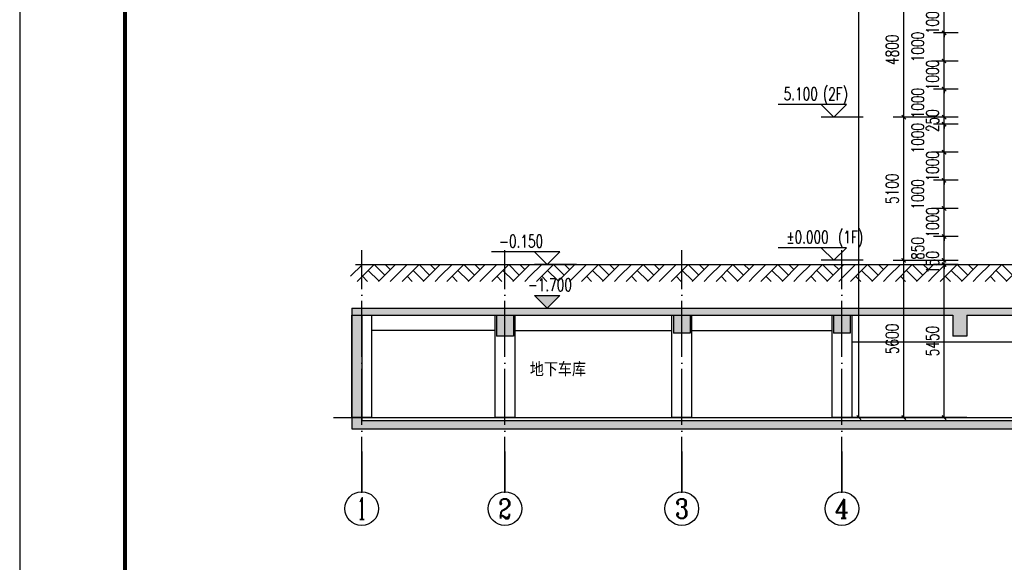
# Model space of a CAD drawing. Header units: millimetres. Extents: x 500457 to 783861, y -293374 to -162131.
# Tile 2 of 116: x 500457 to 535522, y -241108 to -221779. Entities that reach past the tile are written whole.
import ezdxf
from ezdxf.enums import TextEntityAlignment as Align

# ---------------------------------------------------------------- set-up
doc = ezdxf.new("R2010")
doc.units = ezdxf.units.MM
doc.header["$LTSCALE"] = 1000
doc.linetypes.add('DOTE', pattern=[2.42, 2, -0.2, 0.02, -0.2])
for name, color, linetype in [('A-SECT-SURF', 6, 'Continuous'), ('A-看线', 115, 'Continuous'), ('AXIS', 3, 'Continuous'), ('AXIS_TEXT', 7, 'Continuous'), ('DIM_ELEV', 3, 'Continuous'), ('DOTE', 1, 'DOTE'), ('PUB_DIM', 3, 'Continuous'), ('PUB_HATCH', 8, 'Continuous'), ('PUB_TEXT', 7, 'Continuous'), ('PUB_TITLE', 4, 'Continuous'), ('WALL', 255, 'Continuous'), ('剖面楼板线', 2, 'Continuous')]:
    doc.layers.add(name, color=color, linetype=linetype)
doc.styles.add('_TCH_AXIS', font='COMPLEX', dxfattribs={"bigfont": 'GBCBIG'})
doc.styles.add('_TCH_DIM', font='SIMPLEX', dxfattribs={"bigfont": 'GBCBIG'})
doc.styles.add('_TCH_DIM_T3', font='SIMPLEX', dxfattribs={"width": 0.705882, "bigfont": 'GBCBIG'})
doc.styles.add('COMPLEX', font='COMPLEX')
doc.styles.add('TSSD_Norm', font='tssdeng.shx', dxfattribs={"bigfont": 'hztxt.shx'})
doc.dimstyles.new('_TCH_ARCH&&150', dxfattribs={"dimtxt": 446.25, "dimasz": 150, "dimexe": 375, "dimexo": 450, "dimgap": 189.375, "dimtad": 1, "dimdec": 0, "dimzin": 0, "dimdsep": 46, "dimtxsty": '_TCH_DIM_T3', "dimblk": 'ARCHTICK', "dimcen": 0.09, "dimclrt": 7, "dimazin": 2, "dimtfac": 1, "dimtdec": 0, "dimtix": 1, "dimtmove": 2, "dimatfit": 3, "dimfxl": 1, "dimtolj": 1, "dimtzin": 0, "dimarcsym": 0})

# ---------------------------------------------------------------- blocks, each defined once
blk = doc.blocks.new('A$C3da97e60')
at = {"layer": 'PUB_TITLE'}
blk.add_lwpolyline([(-157435, 0), (0, 0), (0, 89100), (-157435, 89100)], close=True, dxfattribs=at)
at = {"layer": 'PUB_TITLE', "const_width": 150}
blk.add_lwpolyline([(-153685, 1500), (-1500, 1500), (-1500, 87600), (-153685, 87600)], close=True, dxfattribs=at)
blk = doc.blocks.new('_ArchTick')
at = {"color": 0, "linetype": 'ByBlock', "const_width": 0.3}
blk.add_lwpolyline([(-0.5, -0.5), (0.5, 0.5)], dxfattribs=at)
blk = doc.blocks.new('*D336')
at = {"layer": 'Defpoints', "color": 0, "transparency": 16777216}
for p in [(533377, -230501), (534324, -230501), (534324, -235951)]:
    blk.add_point(p, dxfattribs=at)
at = {"layer": 'PUB_DIM', "color": 0, "lineweight": -2, "transparency": 16777216}
for p, q in [((533874, -230501), (533002, -230501)), ((533377, -235951), (533377, -230501)), ((533874, -235951), (533002, -235951))]:
    blk.add_line(p, q, dxfattribs=at)
at = {"layer": 'PUB_DIM', "color": 0, "lineweight": -2, "transparency": 16777216, "xscale": 150, "yscale": 150, "zscale": 150}
for p, rotation in [((533377, -230501), 90), ((533377, -235951), 270)]:
    blk.add_blockref('_ArchTick', p, dxfattribs=dict(at, rotation=rotation))
at = {"layer": 'PUB_DIM', "color": 7, "transparency": 16777216, "insert": (532964, -233226), "char_height": 446.2, "attachment_point": 5, "rotation": 90, "style": '_TCH_DIM_T3'}
blk.add_mtext('\\A1;5450', dxfattribs=at)
blk = doc.blocks.new('*D337')
at = {"layer": 'Defpoints', "color": 0, "transparency": 16777216}
for p in [(533377, -230351), (534324, -230351), (534324, -230501)]:
    blk.add_point(p, dxfattribs=at)
at = {"layer": 'PUB_DIM', "color": 0, "lineweight": -2, "transparency": 16777216}
for p, q in [((533874, -230351), (533002, -230351)), ((533377, -230351), (533377, -230201)), ((533377, -230501), (533377, -230351)), ((533874, -230501), (533002, -230501)), ((533377, -230501), (533377, -230651))]:
    blk.add_line(p, q, dxfattribs=at)
at = {"layer": 'PUB_DIM', "color": 0, "lineweight": -2, "transparency": 16777216, "xscale": 150, "yscale": 150, "zscale": 150}
for p, rotation in [((533377, -230351), 270), ((533377, -230501), 90)]:
    blk.add_blockref('_ArchTick', p, dxfattribs=dict(at, rotation=rotation))
at = {"layer": 'PUB_DIM', "color": 7, "transparency": 16777216, "insert": (532964, -230426), "char_height": 446.2, "attachment_point": 5, "rotation": 90, "style": '_TCH_DIM_T3'}
blk.add_mtext('\\A1;150', dxfattribs=at)
blk = doc.blocks.new('*D338')
at = {"layer": 'Defpoints', "color": 0, "transparency": 16777216}
for p in [(533377, -229501), (534324, -229501), (534324, -230351)]:
    blk.add_point(p, dxfattribs=at)
at = {"layer": 'PUB_DIM', "color": 0, "lineweight": -2, "transparency": 16777216}
for p, q in [((533874, -229501), (533002, -229501)), ((533377, -230351), (533377, -229501)), ((533874, -230351), (533002, -230351))]:
    blk.add_line(p, q, dxfattribs=at)
at = {"layer": 'PUB_DIM', "color": 0, "lineweight": -2, "transparency": 16777216, "xscale": 150, "yscale": 150, "zscale": 150}
for p, rotation in [((533377, -229501), 90), ((533377, -230351), 270)]:
    blk.add_blockref('_ArchTick', p, dxfattribs=dict(at, rotation=rotation))
at = {"layer": 'PUB_DIM', "color": 7, "transparency": 16777216, "insert": (532439, -229926), "char_height": 446.2, "attachment_point": 5, "rotation": 90, "style": '_TCH_DIM_T3'}
blk.add_mtext('\\A1;850', dxfattribs=at)
blk = doc.blocks.new('*D339')
at = {"layer": 'Defpoints', "color": 0, "transparency": 16777216}
for p in [(533377, -228501), (534324, -228501), (534324, -229501)]:
    blk.add_point(p, dxfattribs=at)
at = {"layer": 'PUB_DIM', "color": 0, "lineweight": -2, "transparency": 16777216}
for p, q in [((533874, -228501), (533002, -228501)), ((533377, -228501), (533377, -228351)), ((533377, -229501), (533377, -228501)), ((533874, -229501), (533002, -229501)), ((533377, -229501), (533377, -229651))]:
    blk.add_line(p, q, dxfattribs=at)
at = {"layer": 'PUB_DIM', "color": 0, "lineweight": -2, "transparency": 16777216, "xscale": 150, "yscale": 150, "zscale": 150}
for p, rotation in [((533377, -228501), 270), ((533377, -229501), 90)]:
    blk.add_blockref('_ArchTick', p, dxfattribs=dict(at, rotation=rotation))
at = {"layer": 'PUB_DIM', "color": 7, "transparency": 16777216, "insert": (532964, -229001), "char_height": 446.2, "attachment_point": 5, "rotation": 90, "style": '_TCH_DIM_T3'}
blk.add_mtext('\\A1;1000', dxfattribs=at)
blk = doc.blocks.new('*D340')
at = {"layer": 'Defpoints', "color": 0, "transparency": 16777216}
for p in [(533377, -227501), (534324, -227501), (534324, -228501)]:
    blk.add_point(p, dxfattribs=at)
at = {"layer": 'PUB_DIM', "color": 0, "lineweight": -2, "transparency": 16777216}
for p, q in [((533874, -227501), (533002, -227501)), ((533377, -228501), (533377, -227501)), ((533874, -228501), (533002, -228501))]:
    blk.add_line(p, q, dxfattribs=at)
at = {"layer": 'PUB_DIM', "color": 0, "lineweight": -2, "transparency": 16777216, "xscale": 150, "yscale": 150, "zscale": 150}
for p, rotation in [((533377, -227501), 90), ((533377, -228501), 270)]:
    blk.add_blockref('_ArchTick', p, dxfattribs=dict(at, rotation=rotation))
at = {"layer": 'PUB_DIM', "color": 7, "transparency": 16777216, "insert": (532439, -228001), "char_height": 446.2, "attachment_point": 5, "rotation": 90, "style": '_TCH_DIM_T3'}
blk.add_mtext('\\A1;1000', dxfattribs=at)
blk = doc.blocks.new('*D341')
at = {"layer": 'Defpoints', "color": 0, "transparency": 16777216}
for p in [(533377, -226501), (534324, -226501), (534324, -227501)]:
    blk.add_point(p, dxfattribs=at)
at = {"layer": 'PUB_DIM', "color": 0, "lineweight": -2, "transparency": 16777216}
for p, q in [((533874, -226501), (533002, -226501)), ((533377, -226501), (533377, -226351)), ((533377, -227501), (533377, -226501)), ((533874, -227501), (533002, -227501)), ((533377, -227501), (533377, -227651))]:
    blk.add_line(p, q, dxfattribs=at)
at = {"layer": 'PUB_DIM', "color": 0, "lineweight": -2, "transparency": 16777216, "xscale": 150, "yscale": 150, "zscale": 150}
for p, rotation in [((533377, -226501), 270), ((533377, -227501), 90)]:
    blk.add_blockref('_ArchTick', p, dxfattribs=dict(at, rotation=rotation))
at = {"layer": 'PUB_DIM', "color": 7, "transparency": 16777216, "insert": (532964, -227001), "char_height": 446.2, "attachment_point": 5, "rotation": 90, "style": '_TCH_DIM_T3'}
blk.add_mtext('\\A1;1000', dxfattribs=at)
blk = doc.blocks.new('*D342')
at = {"layer": 'Defpoints', "color": 0, "transparency": 16777216}
for p in [(533377, -225501), (534324, -225501), (534324, -226501)]:
    blk.add_point(p, dxfattribs=at)
at = {"layer": 'PUB_DIM', "color": 0, "lineweight": -2, "transparency": 16777216}
for p, q in [((533874, -225501), (533002, -225501)), ((533377, -226501), (533377, -225501)), ((533874, -226501), (533002, -226501))]:
    blk.add_line(p, q, dxfattribs=at)
at = {"layer": 'PUB_DIM', "color": 0, "lineweight": -2, "transparency": 16777216, "xscale": 150, "yscale": 150, "zscale": 150}
for p, rotation in [((533377, -225501), 90), ((533377, -226501), 270)]:
    blk.add_blockref('_ArchTick', p, dxfattribs=dict(at, rotation=rotation))
at = {"layer": 'PUB_DIM', "color": 7, "transparency": 16777216, "insert": (532439, -226001), "char_height": 446.2, "attachment_point": 5, "rotation": 90, "style": '_TCH_DIM_T3'}
blk.add_mtext('\\A1;1000', dxfattribs=at)
blk = doc.blocks.new('*D343')
at = {"layer": 'Defpoints', "color": 0, "transparency": 16777216}
for p in [(533377, -225251), (534324, -225251), (534324, -225501)]:
    blk.add_point(p, dxfattribs=at)
at = {"layer": 'PUB_DIM', "color": 0, "lineweight": -2, "transparency": 16777216}
for p, q in [((533377, -225251), (533377, -225101)), ((533874, -225251), (533002, -225251)), ((533377, -225501), (533377, -225251)), ((533874, -225501), (533002, -225501)), ((533377, -225501), (533377, -225651))]:
    blk.add_line(p, q, dxfattribs=at)
at = {"layer": 'PUB_DIM', "color": 0, "lineweight": -2, "transparency": 16777216, "xscale": 150, "yscale": 150, "zscale": 150}
for p, rotation in [((533377, -225251), 270), ((533377, -225501), 90)]:
    blk.add_blockref('_ArchTick', p, dxfattribs=dict(at, rotation=rotation))
at = {"layer": 'PUB_DIM', "color": 7, "transparency": 16777216, "insert": (532964, -225376), "char_height": 446.2, "attachment_point": 5, "rotation": 90, "style": '_TCH_DIM_T3'}
blk.add_mtext('\\A1;250', dxfattribs=at)
blk = doc.blocks.new('*D344')
at = {"layer": 'Defpoints', "color": 0, "transparency": 16777216}
for p in [(533377, -224251), (534324, -224251), (534324, -225251)]:
    blk.add_point(p, dxfattribs=at)
at = {"layer": 'PUB_DIM', "color": 0, "lineweight": -2, "transparency": 16777216}
for p, q in [((533874, -224251), (533002, -224251)), ((533377, -225251), (533377, -224251)), ((533874, -225251), (533002, -225251))]:
    blk.add_line(p, q, dxfattribs=at)
at = {"layer": 'PUB_DIM', "color": 0, "lineweight": -2, "transparency": 16777216, "xscale": 150, "yscale": 150, "zscale": 150}
for p, rotation in [((533377, -224251), 90), ((533377, -225251), 270)]:
    blk.add_blockref('_ArchTick', p, dxfattribs=dict(at, rotation=rotation))
at = {"layer": 'PUB_DIM', "color": 7, "transparency": 16777216, "insert": (532439, -224751), "char_height": 446.2, "attachment_point": 5, "rotation": 90, "style": '_TCH_DIM_T3'}
blk.add_mtext('\\A1;1000', dxfattribs=at)
blk = doc.blocks.new('*D345')
at = {"layer": 'Defpoints', "color": 0, "transparency": 16777216}
for p in [(533377, -223251), (534324, -223251), (534324, -224251)]:
    blk.add_point(p, dxfattribs=at)
at = {"layer": 'PUB_DIM', "color": 0, "lineweight": -2, "transparency": 16777216}
for p, q in [((533874, -223251), (533002, -223251)), ((533377, -223251), (533377, -223101)), ((533377, -224251), (533377, -223251)), ((533874, -224251), (533002, -224251)), ((533377, -224251), (533377, -224401))]:
    blk.add_line(p, q, dxfattribs=at)
at = {"layer": 'PUB_DIM', "color": 0, "lineweight": -2, "transparency": 16777216, "xscale": 150, "yscale": 150, "zscale": 150}
for p, rotation in [((533377, -223251), 270), ((533377, -224251), 90)]:
    blk.add_blockref('_ArchTick', p, dxfattribs=dict(at, rotation=rotation))
at = {"layer": 'PUB_DIM', "color": 7, "transparency": 16777216, "insert": (532964, -223751), "char_height": 446.2, "attachment_point": 5, "rotation": 90, "style": '_TCH_DIM_T3'}
blk.add_mtext('\\A1;1000', dxfattribs=at)
blk = doc.blocks.new('*D346')
at = {"layer": 'Defpoints', "color": 0, "transparency": 16777216}
for p in [(533377, -222251), (534324, -222251), (534324, -223251)]:
    blk.add_point(p, dxfattribs=at)
at = {"layer": 'PUB_DIM', "color": 0, "lineweight": -2, "transparency": 16777216}
for p, q in [((533874, -222251), (533002, -222251)), ((533377, -223251), (533377, -222251)), ((533874, -223251), (533002, -223251))]:
    blk.add_line(p, q, dxfattribs=at)
at = {"layer": 'PUB_DIM', "color": 0, "lineweight": -2, "transparency": 16777216, "xscale": 150, "yscale": 150, "zscale": 150}
for p, rotation in [((533377, -222251), 90), ((533377, -223251), 270)]:
    blk.add_blockref('_ArchTick', p, dxfattribs=dict(at, rotation=rotation))
at = {"layer": 'PUB_DIM', "color": 7, "transparency": 16777216, "insert": (532439, -222751), "char_height": 446.2, "attachment_point": 5, "rotation": 90, "style": '_TCH_DIM_T3'}
blk.add_mtext('\\A1;1000', dxfattribs=at)
blk = doc.blocks.new('*D347')
at = {"layer": 'Defpoints', "color": 0, "transparency": 16777216}
for p in [(533377, -221251), (534324, -221251), (534324, -222251)]:
    blk.add_point(p, dxfattribs=at)
at = {"layer": 'PUB_DIM', "color": 0, "lineweight": -2, "transparency": 16777216}
for p, q in [((533874, -221251), (533002, -221251)), ((533377, -221251), (533377, -221101)), ((533377, -222251), (533377, -221251)), ((533874, -222251), (533002, -222251)), ((533377, -222251), (533377, -222401))]:
    blk.add_line(p, q, dxfattribs=at)
at = {"layer": 'PUB_DIM', "color": 0, "lineweight": -2, "transparency": 16777216, "xscale": 150, "yscale": 150, "zscale": 150}
for p, rotation in [((533377, -221251), 270), ((533377, -222251), 90)]:
    blk.add_blockref('_ArchTick', p, dxfattribs=dict(at, rotation=rotation))
at = {"layer": 'PUB_DIM', "color": 7, "transparency": 16777216, "insert": (532964, -221751), "char_height": 446.2, "attachment_point": 5, "rotation": 90, "style": '_TCH_DIM_T3'}
blk.add_mtext('\\A1;1000', dxfattribs=at)
blk = doc.blocks.new('*D413')
at = {"layer": 'Defpoints', "color": 0, "transparency": 16777216}
for p in [(530345, -182051), (534640, -182051), (534640, -235951)]:
    blk.add_point(p, dxfattribs=at)
at = {"layer": 'PUB_DIM', "color": 0, "lineweight": -2, "transparency": 16777216}
for p, q in [((534190, -182051), (529970, -182051)), ((530345, -235951), (530345, -182051)), ((534190, -235951), (529970, -235951))]:
    blk.add_line(p, q, dxfattribs=at)
at = {"layer": 'PUB_DIM', "color": 0, "lineweight": -2, "transparency": 16777216, "xscale": 150, "yscale": 150, "zscale": 150}
for p, rotation in [((530345, -182051), 90), ((530345, -235951), 270)]:
    blk.add_blockref('_ArchTick', p, dxfattribs=dict(at, rotation=rotation))
at = {"layer": 'PUB_DIM', "color": 7, "transparency": 16777216, "insert": (529933, -209001), "char_height": 446.2, "attachment_point": 5, "rotation": 90, "style": '_TCH_DIM_T3'}
blk.add_mtext('\\A1;53900', dxfattribs=at)
blk = doc.blocks.new('*D414')
at = {"layer": 'Defpoints', "color": 0, "transparency": 16777216}
for p in [(531941, -230351), (533905, -230351), (533905, -235951)]:
    blk.add_point(p, dxfattribs=at)
at = {"layer": 'PUB_DIM', "color": 0, "lineweight": -2, "transparency": 16777216}
for p, q in [((533455, -230351), (531566, -230351)), ((531941, -235951), (531941, -230351)), ((533455, -235951), (531566, -235951))]:
    blk.add_line(p, q, dxfattribs=at)
at = {"layer": 'PUB_DIM', "color": 0, "lineweight": -2, "transparency": 16777216, "xscale": 150, "yscale": 150, "zscale": 150}
for p, rotation in [((531941, -230351), 90), ((531941, -235951), 270)]:
    blk.add_blockref('_ArchTick', p, dxfattribs=dict(at, rotation=rotation))
at = {"layer": 'PUB_DIM', "color": 7, "transparency": 16777216, "insert": (531529, -233151), "char_height": 446.2, "attachment_point": 5, "rotation": 90, "style": '_TCH_DIM_T3'}
blk.add_mtext('\\A1;5600', dxfattribs=at)
blk = doc.blocks.new('*D415')
at = {"layer": 'Defpoints', "color": 0, "transparency": 16777216}
for p in [(531941, -225251), (533905, -225251), (533905, -230351)]:
    blk.add_point(p, dxfattribs=at)
at = {"layer": 'PUB_DIM', "color": 0, "lineweight": -2, "transparency": 16777216}
for p, q in [((533455, -225251), (531566, -225251)), ((531941, -230351), (531941, -225251)), ((533455, -230351), (531566, -230351))]:
    blk.add_line(p, q, dxfattribs=at)
at = {"layer": 'PUB_DIM', "color": 0, "lineweight": -2, "transparency": 16777216, "xscale": 150, "yscale": 150, "zscale": 150}
for p, rotation in [((531941, -225251), 90), ((531941, -230351), 270)]:
    blk.add_blockref('_ArchTick', p, dxfattribs=dict(at, rotation=rotation))
at = {"layer": 'PUB_DIM', "color": 7, "transparency": 16777216, "insert": (531529, -227801), "char_height": 446.2, "attachment_point": 5, "rotation": 90, "style": '_TCH_DIM_T3'}
blk.add_mtext('\\A1;5100', dxfattribs=at)
blk = doc.blocks.new('*D416')
at = {"layer": 'Defpoints', "color": 0, "transparency": 16777216}
for p in [(531941, -220451), (533905, -220451), (533905, -225251)]:
    blk.add_point(p, dxfattribs=at)
at = {"layer": 'PUB_DIM', "color": 0, "lineweight": -2, "transparency": 16777216}
for p, q in [((533455, -220451), (531566, -220451)), ((531941, -225251), (531941, -220451)), ((533455, -225251), (531566, -225251))]:
    blk.add_line(p, q, dxfattribs=at)
at = {"layer": 'PUB_DIM', "color": 0, "lineweight": -2, "transparency": 16777216, "xscale": 150, "yscale": 150, "zscale": 150}
for p, rotation in [((531941, -220451), 90), ((531941, -225251), 270)]:
    blk.add_blockref('_ArchTick', p, dxfattribs=dict(at, rotation=rotation))
at = {"layer": 'PUB_DIM', "color": 7, "transparency": 16777216, "insert": (531529, -222851), "char_height": 446.2, "attachment_point": 5, "rotation": 90, "style": '_TCH_DIM_T3'}
blk.add_mtext('\\A1;4800', dxfattribs=at)
blk = doc.blocks.new('_AXISO')
blk.add_circle((0, 0), 0.5)
at = {"layer": 'AXIS_TEXT', "style": 'COMPLEX', "width": 1.041667}
blk.add_attdef('A', text='', height=0.56, dxfattribs=at).set_placement((-0.25, -0.28), (0.25, -0.28), align=Align.FIT)
blk = doc.blocks.new('$LinePat$素土夯实')
at = {"color": 0}
for p, q in [((0, -210), (210, 0)), ((120, -300), (420, 0)), ((420, 0), (608, -188)), ((495, -300), (795, 0)), ((615, 0), (705, -90)), ((315, -105), (502, -293)), ((210, -210), (300, -300)), ((705, -300), (795, -210))]:
    blk.add_line(p, q, dxfattribs=at)

msp = doc.modelspace()

# ---------------------------------------------------------------- hatches: boundary and pattern name
at = {"layer": 'DIM_ELEV'}
msp.add_hatch(color=256, dxfattribs=at).paths.add_polyline_path([(519239, -232050.7), (518789, -231600.7), (519689, -231600.7)])
at = {"layer": 'PUB_HATCH'}
for points in [[(512637.4, -232300.7), (512287.4, -232050.7), (512287.4, -236350.7), (512637.4, -236050.7)], [(512287.4, -232050.7), (512637.4, -232300.7), (517437.4, -232300.7), (517737.4, -232217.4), (517737.4, -232050.7)], [(517737.4, -232217.4), (518037.4, -232300.7), (523737.4, -232300.7), (524037.4, -232217.4), (524037.4, -232050.7), (517737.4, -232050.7)], [(524037.4, -232217.4), (524337.4, -232300.7), (529437.4, -232300.7), (529737.4, -232217.4), (529737.4, -232050.7), (524037.4, -232050.7)], [(529737.4, -232217.4), (530037.4, -232300.7), (533687.4, -232300.7), (533937.4, -232217.4), (533937.4, -232050.7), (529737.4, -232050.7)], [(533937.4, -232217.4), (534187.4, -232300.7), (537787.4, -232300.7), (537787.4, -232050.7), (533937.4, -232050.7)], [(517737.4, -232217.4), (517437.4, -232300.7), (517437.4, -233050.7), (518037.4, -233050.7), (518037.4, -232300.7)], [(524037.4, -232217.4), (523737.4, -232300.7), (523737.4, -232950.7), (524337.4, -232950.7), (524337.4, -232300.7)], [(529737.4, -232217.4), (529437.4, -232300.7), (529437.4, -232950.7), (530037.4, -232950.7), (530037.4, -232300.7)], [(533937.4, -232217.4), (533687.4, -232300.7), (533687.4, -233050.7), (534187.4, -233050.7), (534187.4, -232300.7)], [(512637.4, -236050.7), (512287.4, -236350.7), (630939.7, -236350.6), (630939.7, -236050.6)]]:
    msp.add_hatch(color=256, dxfattribs=at).paths.add_polyline_path(points)

# ---------------------------------------------------------------- linework, layer by layer
at = {"layer": 'A-SECT-SURF'}
msp.add_lwpolyline([(512587.4, -235950.7), (630537.4, -235950.7)], dxfattribs=at)
at = {"layer": 'A-看线'}
for points in [[(512287.4, -232300.7), (512987.4, -232300.7), (512987.4, -235950.7), (512287.4, -235950.7)], [(517387.4, -232300.7), (518087.4, -232300.7), (518087.4, -235950.7), (517387.4, -235950.7)], [(523687.4, -232300.7), (524387.4, -232300.7), (524387.4, -235950.7), (523687.4, -235950.7)], [(529387.4, -232300.7), (530087.4, -232300.7), (530087.4, -235950.7), (529387.4, -235950.7)]]:
    msp.add_lwpolyline(points, close=True, dxfattribs=at)
for points in [[(517387.4, -232850.7), (512987.4, -232850.7)], [(518087.4, -232850.7), (523687.4, -232850.7)], [(524387.4, -232850.7), (529387.4, -232850.7)], [(530087.4, -233250.7), (537687.4, -233250.7)]]:
    msp.add_lwpolyline(points, dxfattribs=at)
at = {"layer": 'AXIS'}
for p, q in [((512637.4, -237159.2), (512637.4, -238595.1)), ((517737.4, -237159.2), (517737.4, -238595.1)), ((524037.4, -237159.2), (524037.4, -238595.1)), ((529737.4, -237159.2), (529737.4, -238595.1))]:
    msp.add_line(p, q, dxfattribs=at)
at = {"layer": 'DIM_ELEV'}
for p, q in [((529900.4, -224800.7), (527470.4, -224800.7)), ((529450.4, -225250.7), (529000.4, -224800.7)), ((529450.4, -225250.7), (529900.4, -224800.7)), ((530500.4, -225250.7), (529000.4, -225250.7)), ((529900.4, -229900.7), (527470.4, -229900.7)), ((529450.4, -230350.7), (529000.4, -229900.7)), ((529450.4, -230350.7), (529900.4, -229900.7)), ((519689, -230050.7), (517259, -230050.7)), ((519239, -230500.7), (518789, -230050.7)), ((519239, -230500.7), (519689, -230050.7)), ((530500.4, -230350.7), (529000.4, -230350.7)), ((520289, -230500.7), (518789, -230500.7)), ((519239, -232050.7), (518789, -231600.7)), ((518789, -231600.7), (519689, -231600.7)), ((519239, -232050.7), (519689, -231600.7))]:
    msp.add_line(p, q, dxfattribs=at)
at = {"layer": 'DOTE'}
for p, q in [((512637.4, -238632.6), (512637.4, -229982.8)), ((517737.4, -238632.6), (517737.4, -229982.8)), ((524037.4, -238632.6), (524037.4, -229982.8)), ((529737.4, -238632.6), (529737.4, -229982.8)), ((511637.4, -235950.7), (633025.1, -235950.7))]:
    msp.add_line(p, q, dxfattribs=at)
at = {"layer": 'WALL'}
for p, q in [((512287.4, -232050.7), (512287.4, -236350.7)), ((512287.4, -232050.7), (517737.4, -232050.7)), ((517737.4, -232050.7), (524037.4, -232050.7)), ((524037.4, -232050.7), (529737.4, -232050.7)), ((529737.4, -232050.7), (533937.4, -232050.7)), ((533937.4, -232050.7), (537787.4, -232050.7)), ((512637.4, -232300.7), (512637.4, -236050.7)), ((512637.4, -232300.7), (517437.4, -232300.7)), ((517437.4, -232300.7), (517437.4, -233050.7)), ((518037.4, -232300.7), (518037.4, -233050.7)), ((518037.4, -232300.7), (523737.4, -232300.7)), ((523737.4, -232300.7), (523737.4, -232950.7)), ((524337.4, -232300.7), (524337.4, -232950.7)), ((524337.4, -232300.7), (529437.4, -232300.7)), ((529437.4, -232300.7), (529437.4, -232950.7)), ((530037.4, -232300.7), (530037.4, -232950.7)), ((530037.4, -232300.7), (533687.4, -232300.7)), ((533687.4, -232300.7), (533687.4, -233050.7)), ((534187.4, -232300.7), (534187.4, -233050.7)), ((534187.4, -232300.7), (537787.4, -232300.7)), ((518037.4, -233050.7), (517437.4, -233050.7)), ((524337.4, -232950.7), (523737.4, -232950.7)), ((530037.4, -232950.7), (529437.4, -232950.7)), ((534187.4, -233050.7), (533687.4, -233050.7)), ((512637.4, -236050.7), (630939.7, -236050.6)), ((512287.4, -236350.7), (630939.7, -236350.6))]:
    msp.add_line(p, q, dxfattribs=at)
at = {"layer": '剖面楼板线'}
msp.add_lwpolyline([(512419.8, -230500.7), (537787.4, -230500.9)], dxfattribs=at)

# ---------------------------------------------------------------- block references
at = {"layer": 'AXIS'}
ref = msp.add_blockref('_AXISO', (512637.4, -239195.1), dxfattribs=dict(at, xscale=1200, yscale=1200, zscale=1200))
ref.add_attrib('A', '1', dxfattribs={"layer": 'AXIS_TEXT', "height": 772.1, "style": '_TCH_AXIS'}).set_placement((512472, -239581.2), (512802.9, -239581.2), align=Align.FIT)
ref = msp.add_blockref('_AXISO', (517737.4, -239195.1), dxfattribs=dict(at, xscale=1200, yscale=1200, zscale=1200))
ref.add_attrib('A', '2', dxfattribs={"layer": 'AXIS_TEXT', "height": 698.9, "style": '_TCH_AXIS'}).set_placement((517504.4, -239544.6), (517970.4, -239544.6), align=Align.FIT)
ref = msp.add_blockref('_AXISO', (524037.4, -239195.1), dxfattribs=dict(at, xscale=1200, yscale=1200, zscale=1200))
ref.add_attrib('A', '3', dxfattribs={"layer": 'AXIS_TEXT', "height": 698.9, "style": '_TCH_AXIS'}).set_placement((523804.4, -239544.6), (524270.4, -239544.6), align=Align.FIT)
ref = msp.add_blockref('_AXISO', (529737.4, -239195.1), dxfattribs=dict(at, xscale=1200, yscale=1200, zscale=1200))
ref.add_attrib('A', '4', dxfattribs={"layer": 'AXIS_TEXT', "height": 668.2, "style": '_TCH_AXIS'}).set_placement((529482.9, -239529.2), (529992, -239529.2), align=Align.FIT)
at = {"layer": 'WALL', "color": 0}
msp.add_blockref('A$C3da97e60', (657892, -259240.7), dxfattribs=at)
at = {"layer": 'WALL', "xscale": 2.008737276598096, "yscale": 2, "zscale": 2, "rotation": 359.9999999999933}
for p in [(512238.4, -230500.7), (513835.4, -230500.7), (515432.3, -230500.7), (517029.3, -230500.7), (518626.2, -230500.7), (520223.2, -230500.7), (521820.1, -230500.7), (523417.1, -230500.7), (525014, -230500.7), (526610.9, -230500.7), (528207.9, -230500.7), (529804.8, -230500.7), (531401.8, -230500.7), (532998.7, -230500.7), (534595.7, -230500.7)]:
    msp.add_blockref('$LinePat$素土夯实', p, dxfattribs=at)

# ---------------------------------------------------------------- texts
at = {"layer": 'PUB_TEXT', "style": '_TCH_DIM', "width": 0.705882}
for s, p in [('5.100', (527665.4, -224643.2)), ('(2F)', (529060.4, -224643.2)), ('%%P0.000', (527755.4, -229743.2)), ('(1F)', (529600.4, -229743.2)), ('-0.150', (517532, -229893.2)), ('-1.700', (518558, -231443.2))]:
    msp.add_text(s, height=446.25, dxfattribs=at).set_placement(p)
at = {"layer": 'PUB_TEXT', "style": 'TSSD_Norm'}
msp.add_text('地下车库', height=500, dxfattribs=at).set_placement((518625.6, -234487.7))

# ---------------------------------------------------------------- dimensions: what is measured, and where the dimension line sits
at = {"layer": 'PUB_DIM'}
for p1, p2, distance, picture, middle in [((534640.3, -235950.7), (534640.3, -182050.7), 4295.1, '*D413', (529932.7, -209000.7)), ((533905, -225250.7), (533905, -220450.7), 1963.5, '*D416', (531529, -222850.7)), ((534324.4, -222250.7), (534324.4, -221250.7), 947.8, '*D347', (532964.1, -221750.7)), ((534324.4, -224250.7), (534324.4, -223250.7), 947.8, '*D345', (532964.1, -223750.7)), ((534324.4, -225500.7), (534324.4, -225250.7), 947.8, '*D343', (532964.1, -225375.7)), ((533905, -230350.7), (533905, -225250.7), 1963.5, '*D415', (531529, -227800.7)), ((534324.4, -227500.7), (534324.4, -226500.7), 947.8, '*D341', (532964.1, -227000.7)), ((534324.4, -229500.7), (534324.4, -228500.7), 947.8, '*D339', (532964.1, -229000.7)), ((534324.4, -230500.8), (534324.4, -230350.7), 947.8, '*D337', (532964.1, -230425.8)), ((533905, -235950.7), (533905, -230350.7), 1963.5, '*D414', (531529, -233150.7)), ((534324.4, -235950.7), (534324.4, -230500.8), 947.8, '*D336', (532964.1, -233225.8))]:
    dim = msp.add_aligned_dim(p1=p1, p2=p2, distance=distance, dimstyle='_TCH_ARCH&&150', dxfattribs=at)
    dim.commit()
    dim.dimension.update_dxf_attribs({"geometry": picture, "text_midpoint": middle})
for base, p1, p2, picture, middle in [((533376.6, -222250.7), (534324.4, -223250.7), (534324.4, -222250.7), '*D346', (532439.1, -222750.7)), ((533376.6, -224250.7), (534324.4, -225250.7), (534324.4, -224250.7), '*D344', (532439.1, -224750.7)), ((533376.6, -225500.7), (534324.4, -226500.7), (534324.4, -225500.7), '*D342', (532439.1, -226000.7)), ((533376.6, -227500.7), (534324.4, -228500.7), (534324.4, -227500.7), '*D340', (532439.1, -228000.7)), ((533376.6, -229500.7), (534324.4, -230350.7), (534324.4, -229500.7), '*D338', (532439.1, -229925.7))]:
    dim = msp.add_linear_dim(base=base, p1=p1, p2=p2, angle=90, dimstyle='_TCH_ARCH&&150', dxfattribs=at)
    dim.commit()
    dim.dimension.update_dxf_attribs({"geometry": picture, "text_midpoint": middle, "dimtype": 129})

doc.saveas('drawing.dxf')
